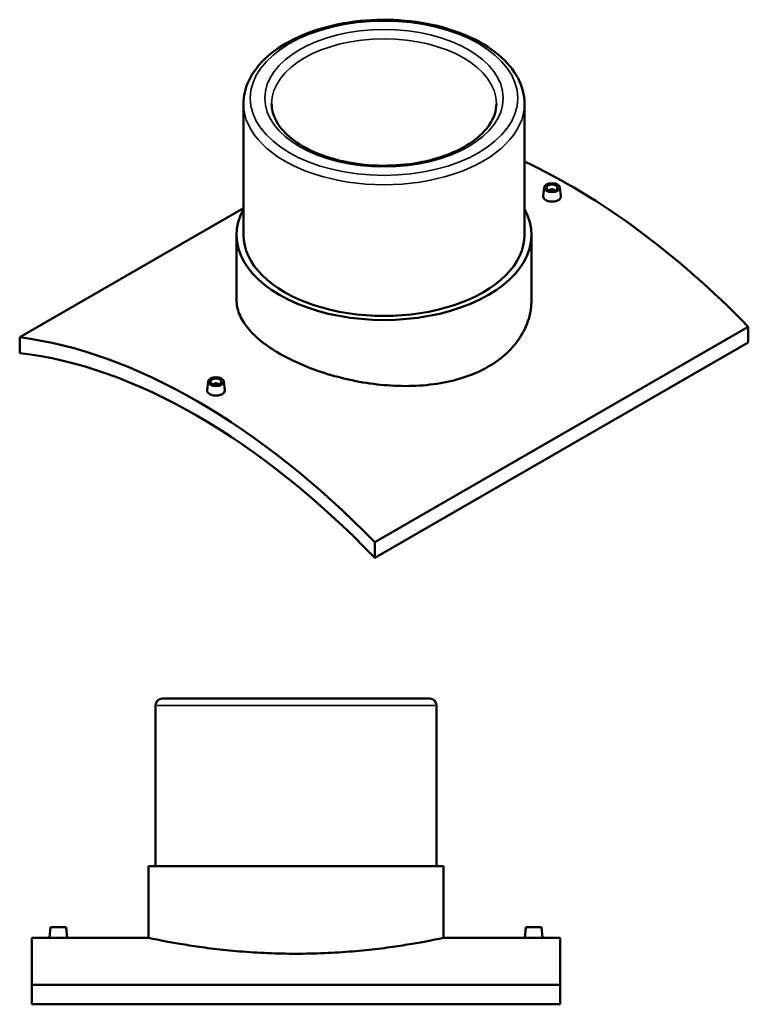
# Model space of a CAD drawing. Header units: millimetres. Extents: x -309 to 1517, y -954 to 1074.
# Tile 5 of 5: x 869 to 1517, y 197 to 1074. Entities that reach past the tile are written whole.
import ezdxf

# ---------------------------------------------------------------- set-up
doc = ezdxf.new("R2010")
doc.units = ezdxf.units.MM
doc.layers.add('Visible (ANSI)', color=7, linetype='Continuous', lineweight=50)
doc.layers.add('Visible Narrow (ANSI)', color=7, linetype='Continuous', lineweight=35)

msp = doc.modelspace()

# ---------------------------------------------------------------- linework, layer by layer
at = {"layer": 'Visible (ANSI)'}
for p, q in [((1067.75, 999.35), (1067.75, 882.51)), ((1317.75, 999.35), (1317.75, 882.51)), ((1335.32, 924.77), (1334.47, 916.94)), ((1340.3, 921.88), (1340.3, 922.07)), ((1344.3, 921.88), (1344.3, 922.07)), ((1349.29, 924.77), (1350.13, 916.94)), ((868.54, 791.37), (1067.75, 906.38)), ((1061.5, 882.51), (1061.5, 824.6)), ((1324, 882.51), (1324, 824.6)), ((1516.96, 800.76), (1184.62, 608.88)), ((1516.96, 800.76), (1516.96, 786.71)), ((868.54, 791.37), (868.54, 777.32)), ((1184.62, 594.84), (1516.96, 786.71)), ((1036.21, 752.08), (1035.37, 744.25)), ((1041.2, 749.38), (1041.2, 749.19)), ((1045.2, 749.38), (1045.2, 749.19)), ((1050.18, 752.08), (1051.02, 744.26)), ((1184.62, 594.84), (1184.62, 608.88)), ((995.46, 469.61), (1233.46, 469.61)), ((989.46, 463.61), (989.46, 320.51)), ((1239.46, 463.61), (1239.46, 320.51)), ((983.21, 320.51), (1245.71, 320.51)), ((983.21, 320.51), (983.21, 256.61)), ((1245.71, 320.51), (1245.71, 256.61)), ((895.96, 266.21), (895.12, 256.61)), ((895.96, 266.21), (909.96, 266.21)), ((909.96, 266.21), (910.8, 256.61)), ((1318.96, 266.21), (1318.12, 256.61)), ((1332.96, 266.21), (1318.96, 266.21)), ((1332.96, 266.21), (1333.8, 256.61)), ((879.46, 256.61), (879.46, 214.63)), ((895.12, 256.61), (879.46, 256.61)), ((983.21, 256.61), (910.8, 256.61)), ((1318.12, 256.61), (1245.71, 256.61)), ((1349.46, 256.61), (1333.8, 256.61)), ((1349.46, 214.63), (1349.46, 256.61)), ((1349.46, 214.63), (879.46, 214.63)), ((879.46, 197.43), (879.46, 214.63)), ((1349.46, 214.63), (1349.46, 197.43)), ((879.46, 197.43), (1349.46, 197.43))]:
    msp.add_line(p, q, dxfattribs=at)
for centre, start, end in [((995.46, 463.61), 90, 180), ((1233.46, 463.61), 0, 90)]:
    msp.add_arc(centre, 6, start, end, dxfattribs=at)
for centre, major_axis, start_param, end_param in [((1358.92, 423.31), (308, -533.47), 1.984897, 2.450854), ((1342.3, 922.07), (-2, 0), 2.963882, 6.460896), ((1192.75, 882.51), (131.25, 0), 2.831748, 6.59303), ((1192.75, 882.51), (-125, 0), 0, 3.141593), ((1026.58, 231.44), (-308, 533.47), 5.12649, 5.869084), ((1026.58, 231.44), (300, -519.62), 1.974493, 2.737896), ((1043.2, 749.38), (-2, 0), 2.963882, 6.460896)]:
    msp.add_ellipse(centre, major_axis=major_axis, ratio=0.57735, start_param=start_param, end_param=end_param, dxfattribs=at)
for centre, major_axis in [((1342.3, 924.52), (7, 0)), ((1342.3, 924.52), (5, 0)), ((1043.2, 751.83), (-7, 0)), ((1043.2, 751.83), (5, 0))]:
    msp.add_ellipse(centre, major_axis=major_axis, ratio=0.57735, dxfattribs=at)
for points, knots in [([(1317.75, 999.35), (1317.75, 1007.07), (1315.76, 1014.76), (1308.05, 1029.53), (1302.16, 1036.57), (1286.9, 1049.41), (1277.33, 1055.14), (1255.67, 1064.53), (1243.56, 1068.16), (1218.07, 1072.96), (1204.72, 1074.14), (1178.07, 1073.97), (1164.78, 1072.62), (1139.55, 1067.51), (1127.6, 1063.75), (1106.23, 1054.09), (1096.8, 1048.18), (1081.56, 1034.72), (1075.72, 1027.16), (1069.24, 1012.7), (1067.75, 1006.03), (1067.75, 999.35)], [0.785398, 0.785398, 0.785398, 0.785398, 1.078041, 1.078041, 1.386769, 1.386769, 1.712622, 1.712622, 2.040662, 2.040662, 2.367359, 2.367359, 2.69348, 2.69348, 3.020257, 3.020257, 3.348353, 3.348353, 3.673599, 3.673599, 3.926991, 3.926991, 3.926991, 3.926991]), ([(1292.75, 999.35), (1292.75, 993.17), (1290.81, 986.94), (1283.17, 975.39), (1277.9, 970.1), (1264.64, 960.82), (1256.81, 956.78), (1239.19, 950.23), (1229.42, 947.73), (1208.89, 944.57), (1198.13, 943.91), (1176.79, 944.55), (1166.2, 945.84), (1146.35, 950.22), (1137.07, 953.29), (1120.81, 960.83), (1113.82, 965.28), (1102.71, 974.98), (1098.61, 980.22), (1093.83, 990.11), (1092.75, 994.74), (1092.75, 999.35)], [5.497787, 5.497787, 5.497787, 5.497787, 5.86273, 5.86273, 6.186778, 6.186778, 6.496917, 6.496917, 6.80768, 6.80768, 7.120104, 7.120104, 7.432998, 7.432998, 7.744968, 7.744968, 8.055137, 8.055137, 8.366871, 8.366871, 8.63938, 8.63938, 8.63938, 8.63938]), ([(1347.85, 913.44), (1347.15, 913.04), (1346.27, 912.69), (1344.34, 912.24), (1343.29, 912.13), (1341.32, 912.14), (1340.27, 912.26), (1338.34, 912.73), (1337.45, 913.08), (1336.06, 913.88), (1335.46, 914.39), (1334.66, 915.5), (1334.46, 916.1), (1334.46, 916.75), (1334.47, 916.85), (1334.48, 916.94)], [2.363232, 2.363232, 2.363232, 2.363232, 2.658655, 2.658655, 2.954078, 2.954078, 3.249463, 3.249463, 3.544848, 3.544848, 3.840233, 3.840233, 4.135619, 4.135619, 4.18359, 4.18359, 4.18359, 4.18359]), ([(1350.13, 916.94), (1350.14, 916.85), (1350.14, 916.76), (1350.14, 916.09), (1349.95, 915.48), (1349.15, 914.35), (1348.55, 913.84), (1347.85, 913.44)], [6.450711, 6.450711, 6.450711, 6.450711, 6.4987644, 6.4987644, 6.7942303, 6.7942303, 7.0896961, 7.0896961, 7.0896961, 7.0896961]), ([(1285.56, 765.21), (1279.71, 761.83), (1273.11, 758.81), (1258.75, 753.82), (1250.99, 751.86), (1234.82, 749.1), (1226.4, 748.3), (1209.47, 747.8), (1200.97, 748.1), (1184.53, 749.54), (1176.03, 750.74), (1159.1, 754.05), (1150.68, 756.16), (1134.51, 761.1), (1126.75, 763.94), (1112.39, 770.08), (1105.79, 773.38), (1094.1, 780.13), (1088.62, 783.8), (1078.97, 791.52), (1074.8, 795.57), (1068.12, 803.83), (1065.59, 808.04), (1062.28, 816.41), (1061.5, 820.57), (1061.5, 824.6)], [0, 0, 0, 0, 2.480296, 2.480296, 4.960593, 4.960593, 7.440889, 7.440889, 9.921185, 9.921185, 12.401302, 12.401302, 14.881418, 14.881418, 17.361534, 17.361534, 19.841651, 19.841651, 22.321767, 22.321767, 24.801883, 24.801883, 27.282, 27.282, 29.762116, 29.762116, 29.762116, 29.762116]), ([(1324, 824.6), (1324, 819.13), (1323.21, 813.47), (1319.9, 802.28), (1317.38, 796.76), (1310.69, 786.33), (1306.53, 781.41), (1296.88, 772.54), (1291.4, 768.58), (1285.56, 765.21)], [69.445417, 69.445417, 69.445417, 69.445417, 71.925713, 71.925713, 74.40601, 74.40601, 76.886306, 76.886306, 79.366602, 79.366602, 79.366602, 79.366602]), ([(1048.74, 740.75), (1048.05, 740.35), (1047.16, 740), (1045.23, 739.55), (1044.18, 739.44), (1042.21, 739.45), (1041.16, 739.57), (1039.23, 740.04), (1038.35, 740.39), (1036.96, 741.19), (1036.35, 741.7), (1035.55, 742.81), (1035.35, 743.41), (1035.35, 744.06), (1035.36, 744.16), (1035.37, 744.25)], [0, 0, 0, 0, 0.295466, 0.295466, 0.590932, 0.590932, 0.886274, 0.886274, 1.181616, 1.181616, 1.476958, 1.476958, 1.7723, 1.7723, 1.820356, 1.820356, 1.820356, 1.820356]), ([(1051.02, 744.26), (1051.03, 744.16), (1051.04, 744.07), (1051.04, 743.4), (1050.84, 742.79), (1050.04, 741.66), (1049.44, 741.15), (1048.74, 740.75)], [4.0874808, 4.0874808, 4.0874808, 4.0874808, 4.1356185, 4.1356185, 4.4310413, 4.4310413, 4.726464, 4.726464, 4.726464, 4.726464]), ([(902.96, 256.56), (901.98, 256.56), (900.93, 256.56), (899, 256.57), (898.11, 256.58), (896.72, 256.59), (896.12, 256.6), (895.32, 256.61), (895.12, 256.61), (895.12, 256.61)], [0, 0, 0, 0, 0.295466, 0.295466, 0.590932, 0.590932, 0.886274, 0.886274, 1.181616, 1.181616, 1.181616, 1.181616]), ([(910.8, 256.61), (910.8, 256.61), (910.61, 256.61), (909.81, 256.6), (909.2, 256.59), (907.81, 256.58), (906.93, 256.57), (905, 256.56), (903.95, 256.56), (902.96, 256.56)], [3.544848, 3.544848, 3.544848, 3.544848, 3.840233, 3.840233, 4.135619, 4.135619, 4.431041, 4.431041, 4.726464, 4.726464, 4.726464, 4.726464]), ([(1114.46, 242.46), (1106.2, 242.46), (1097.65, 242.64), (1080.68, 243.35), (1072.25, 243.89), (1056.09, 245.23), (1048.34, 246.04), (1034.04, 247.77), (1027.47, 248.69), (1015.84, 250.46), (1010.39, 251.38), (1000.76, 253.09), (996.59, 253.89), (989.88, 255.21), (987.34, 255.74), (984.01, 256.44), (983.21, 256.61), (983.21, 256.61)], [0, 0, 0, 0, 2.480296, 2.480296, 4.960593, 4.960593, 7.440889, 7.440889, 9.921185, 9.921185, 12.401302, 12.401302, 14.881418, 14.881418, 17.361534, 17.361534, 19.841651, 19.841651, 19.841651, 19.841651]), ([(1245.71, 256.61), (1245.71, 256.61), (1244.92, 256.44), (1241.59, 255.74), (1239.05, 255.21), (1232.34, 253.89), (1228.17, 253.09), (1218.54, 251.38), (1213.08, 250.46), (1201.46, 248.69), (1194.89, 247.77), (1180.58, 246.04), (1172.84, 245.23), (1156.68, 243.89), (1148.25, 243.35), (1131.27, 242.64), (1122.73, 242.46), (1114.46, 242.46)], [59.524952, 59.524952, 59.524952, 59.524952, 62.005068, 62.005068, 64.485184, 64.485184, 66.965301, 66.965301, 69.445417, 69.445417, 71.925713, 71.925713, 74.40601, 74.40601, 76.886306, 76.886306, 79.366602, 79.366602, 79.366602, 79.366602]), ([(1325.96, 256.56), (1324.98, 256.56), (1323.93, 256.56), (1322, 256.57), (1321.12, 256.58), (1319.72, 256.59), (1319.12, 256.6), (1318.32, 256.61), (1318.12, 256.61), (1318.12, 256.61)], [2.363232, 2.363232, 2.363232, 2.363232, 2.658655, 2.658655, 2.954078, 2.954078, 3.249463, 3.249463, 3.544848, 3.544848, 3.544848, 3.544848]), ([(1333.8, 256.61), (1333.8, 256.61), (1333.61, 256.61), (1332.81, 256.6), (1332.2, 256.59), (1330.81, 256.58), (1329.93, 256.57), (1328, 256.56), (1326.95, 256.56), (1325.96, 256.56)], [5.90808, 5.90808, 5.90808, 5.90808, 6.203422, 6.203422, 6.498764, 6.498764, 6.79423, 6.79423, 7.089696, 7.089696, 7.089696, 7.089696])]:
    msp.add_open_spline(points, degree=3, knots=knots, dxfattribs=at)
at = {"layer": 'Visible Narrow (ANSI)'}
msp.add_line((1237.92, 463.61), (991, 463.61), dxfattribs=at)
for major_axis in [(119, 0), (106, 0)]:
    msp.add_ellipse((1192.75, 1004.25), major_axis=major_axis, ratio=0.57735, dxfattribs=at)
for major_axis, start_param, end_param in [((-100, 0), 3.141593, 6.283185), ((-125, 0), 0, 3.141593)]:
    msp.add_ellipse((1192.75, 999.35), major_axis=major_axis, ratio=0.57735, start_param=start_param, end_param=end_param, dxfattribs=at)

doc.saveas('drawing.dxf')
